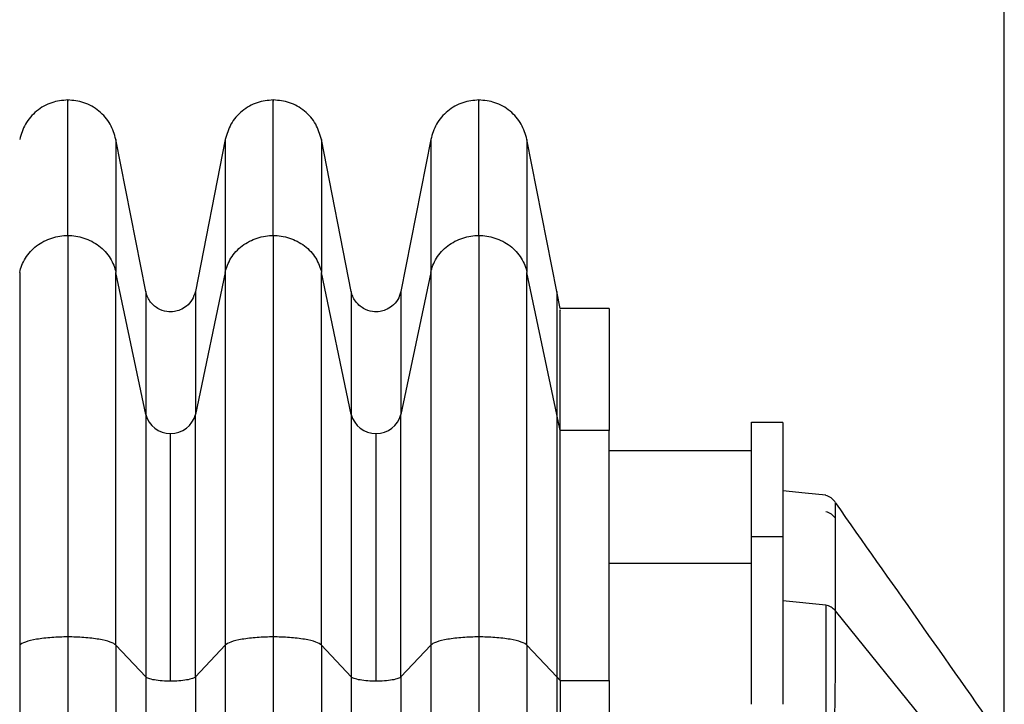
# Model space of a CAD drawing. Header units: millimetres. Extents: x 16 to 683, y 16 to 524.
# Tile 13 of 40: x 228 to 290, y 296 to 339. Entities that reach past the tile are written whole.
import ezdxf

# ---------------------------------------------------------------- set-up
doc = ezdxf.new("R2010")
doc.units = ezdxf.units.MM
doc.header["$LTSCALE"] = 2.5
doc.layers.add('DIMENSIONS', color=140, linetype='Continuous', lineweight=25)
doc.styles.add('SLDTEXTSTYLE0', font='TXT', dxfattribs={"width": 0.7})
doc.dimstyles.new('SLDDIMSTYLE1', dxfattribs={"dimtxt": 5.39502, "dimasz": 8.255, "dimexe": 0, "dimexo": 0.0625, "dimgap": 1.348755, "dimtad": 0, "dimtih": 1, "dimtoh": 1, "dimrnd": 1e-09, "dimzin": 12, "dimdsep": 46, "dimtxsty": 'SLDTEXTSTYLE0', "dimsah": 1, "dimcen": 0.09, "dimadec": 0, "dimazin": 3, "dimtfac": 1, "dimtofl": 0, "dimtmove": 0, "dimatfit": 3, "dimfxl": 0, "dimfrac": 2, "dimtolj": 1, "dimtzin": 12, "dimarcsym": 0})

# ---------------------------------------------------------------- blocks, each defined once
blk = doc.blocks.new('_D_2')
at = {"layer": 'DIMENSIONS'}
for p, q in [((120.055, 281.979), (120.055, 366.998)), ((290.176, 278.401), (290.176, 366.998)), ((120.055, 359.06), (186.693, 359.06)), ((194.003, 359.06), (192.192, 359.06)), ((192.192, 359.06), (192.192, 350.486)), ((210.035, 359.06), (211.847, 359.06)), ((211.847, 359.06), (211.847, 350.486)), ((290.176, 359.06), (217.345, 359.06)), ((192.192, 350.486), (194.003, 350.486)), ((211.847, 350.486), (210.035, 350.486))]:
    blk.add_line(p, q, dxfattribs=at)
for points in [[(120.055, 359.06), (128.31, 357.79), (128.31, 360.33)], [(290.176, 359.06), (281.921, 360.33), (281.921, 357.79)]]:
    blk.add_solid(points, dxfattribs=at)
at = {"layer": 'DIMENSIONS', "char_height": 5.2917, "attachment_point": 1, "style": 'SLDTEXTSTYLE0'}
for s, insert in [('170.1', (191.759, 367.089)), ('6.70', (194.003, 357.307))]:
    blk.add_mtext(s, dxfattribs=dict(at, insert=insert))

msp = doc.modelspace()

# ---------------------------------------------------------------- linework, layer by layer
for p, q in [((235.873, 321.951), (233.985, 331.558)), ((240.902, 331.558), (239.013, 321.951)), ((248.873, 321.951), (246.985, 331.558)), ((253.902, 331.558), (252.013, 321.951)), ((261.873, 321.951), (259.985, 331.558)), ((230.943, 325.489), (230.943, 300.091)), ((243.943, 325.489), (243.943, 300.091)), ((256.943, 325.489), (256.943, 300.091)), ((227.902, 323.15), (227.902, 299.568)), ((233.985, 299.568), (233.985, 323.15)), ((235.873, 314.172), (233.985, 323.15)), ((240.902, 323.15), (239.013, 314.172)), ((240.902, 323.15), (240.902, 299.568)), ((246.985, 299.568), (246.985, 323.15)), ((248.873, 314.172), (246.985, 323.15)), ((253.902, 323.15), (252.013, 314.172)), ((253.902, 323.15), (253.902, 299.568)), ((259.985, 299.568), (259.985, 323.15)), ((261.873, 314.172), (259.985, 323.15)), ((262.088, 320.86), (261.873, 321.951)), ((265.176, 320.86), (262.088, 320.86)), ((239.013, 297.561), (239.013, 314.172)), ((252.013, 297.561), (252.013, 314.172)), ((262.088, 313.152), (261.873, 314.172)), ((276.176, 313.66), (274.176, 313.66)), ((237.443, 297.291), (237.443, 312.966)), ((250.443, 297.291), (250.443, 312.966)), ((262.088, 297.333), (262.088, 313.152)), ((265.176, 313.152), (262.088, 313.152)), ((274.176, 311.86), (265.176, 311.86)), ((276.176, 306.424), (274.176, 306.424)), ((274.176, 304.741), (265.176, 304.741)), ((276.176, 302.406), (278.883, 302.125)), ((279.476, 301.753), (289.971, 288.746)), ((233.985, 299.568), (235.873, 297.561)), ((239.013, 297.561), (240.902, 299.568)), ((246.985, 299.568), (248.873, 297.561)), ((252.013, 297.561), (253.902, 299.568)), ((259.985, 299.568), (261.873, 297.561)), ((261.873, 297.561), (262.088, 297.333)), ((262.088, 297.333), (265.176, 297.333))]:
    msp.add_line(p, q)
at = {"flags": 128}
msp.add_lwpolyline([(278.883, 309.06), (277.572, 309.195), (276.176, 309.338)], dxfattribs=at)
for centre, start, end in [((237.406, 314.541), 193.52485, 271.37331), ((237.481, 314.541), 268.62669, 346.47515), ((250.406, 314.541), 193.52485, 271.37331), ((250.481, 314.541), 268.62669, 346.47515)]:
    msp.add_arc(centre, 1.576, start, end)
for points, knots in [([(230.943, 334.06), (230.598, 334.026), (229.887, 333.957), (228.937, 333.399), (228.206, 332.575), (228.001, 331.89), (227.902, 331.558)], [0, 0, 0, 0, 0.242448, 0.5, 0.757552, 1, 1, 1, 1]), ([(233.985, 331.558), (233.886, 331.89), (233.68, 332.575), (232.95, 333.399), (232, 333.957), (231.288, 334.026), (230.943, 334.06)], [0, 0, 0, 0, 0.242448, 0.5, 0.757552, 1, 1, 1, 1]), ([(230.943, 325.489), (230.943, 326.468), (230.943, 328.427), (230.943, 330.699), (230.943, 332.454), (230.943, 333.565), (230.943, 334.08), (230.943, 334.008), (230.943, 333.989)], [0, 0, 0, 0, 0.186533, 0.373208, 0.559911, 0.746626, 0.933318, 1, 1, 1, 1]), ([(243.943, 334.06), (243.598, 334.026), (242.887, 333.957), (241.937, 333.399), (241.206, 332.575), (241.001, 331.89), (240.902, 331.558)], [0, 0, 0, 0, 0.242448, 0.5, 0.757552, 1, 1, 1, 1]), ([(246.985, 331.558), (246.886, 331.89), (246.68, 332.575), (245.95, 333.399), (245, 333.957), (244.288, 334.026), (243.943, 334.06)], [0, 0, 0, 0, 0.242448, 0.5, 0.757552, 1, 1, 1, 1]), ([(243.943, 325.489), (243.943, 326.468), (243.943, 328.427), (243.943, 330.699), (243.943, 332.454), (243.943, 333.565), (243.943, 334.08), (243.943, 334.008), (243.943, 333.989)], [0, 0, 0, 0, 0.186533, 0.373208, 0.559911, 0.746626, 0.933318, 1, 1, 1, 1]), ([(256.943, 334.06), (256.598, 334.026), (255.887, 333.957), (254.937, 333.399), (254.206, 332.575), (254.001, 331.89), (253.902, 331.558)], [0, 0, 0, 0, 0.242448, 0.5, 0.757552, 1, 1, 1, 1]), ([(259.985, 331.558), (259.886, 331.89), (259.68, 332.575), (258.95, 333.399), (258, 333.957), (257.288, 334.026), (256.943, 334.06)], [0, 0, 0, 0, 0.242448, 0.5, 0.757552, 1, 1, 1, 1]), ([(256.943, 325.489), (256.943, 326.468), (256.943, 328.427), (256.943, 330.699), (256.943, 332.454), (256.943, 333.565), (256.943, 334.08), (256.943, 334.008), (256.943, 333.989)], [0, 0, 0, 0, 0.1865326, 0.3732085, 0.5599109, 0.746626, 0.9333177, 1, 1, 1, 1]), ([(233.985, 331.558), (233.985, 331.558), (233.985, 331.375), (233.985, 330.651), (233.985, 330.11), (233.985, 328.681), (233.985, 327.796), (233.985, 326.23), (233.985, 325.664), (233.985, 324.458), (233.985, 323.822), (233.985, 323.15)], [0, 0, 0, 0, 0.25, 0.25, 0.5, 0.5, 0.75, 0.75, 0.875, 0.875, 1, 1, 1, 1]), ([(240.902, 331.558), (240.902, 331.558), (240.902, 331.379), (240.902, 330.666), (240.902, 330.132), (240.902, 328.717), (240.902, 327.834), (240.902, 326.269), (240.902, 325.7), (240.902, 324.482), (240.902, 323.834), (240.902, 323.15)], [0.5, 0.5, 0.5, 0.5, 0.52003973, 0.52003973, 0.54015035, 0.54015035, 0.56040916, 0.56040916, 0.57060023, 0.57060023, 0.58089607, 0.58089607, 0.58089607, 0.58089607]), ([(246.985, 331.558), (246.985, 331.558), (246.985, 331.375), (246.985, 330.651), (246.985, 330.11), (246.985, 328.681), (246.985, 327.796), (246.985, 326.23), (246.985, 325.664), (246.985, 324.458), (246.985, 323.822), (246.985, 323.15)], [0, 0, 0, 0, 0.25, 0.25, 0.5, 0.5, 0.75, 0.75, 0.875, 0.875, 1, 1, 1, 1]), ([(253.902, 331.558), (253.902, 331.558), (253.902, 331.379), (253.902, 330.666), (253.902, 330.132), (253.902, 328.717), (253.902, 327.834), (253.902, 326.269), (253.902, 325.7), (253.902, 324.482), (253.902, 323.834), (253.902, 323.15)], [0.5, 0.5, 0.5, 0.5, 0.52003973, 0.52003973, 0.54015035, 0.54015035, 0.56040916, 0.56040916, 0.57060023, 0.57060023, 0.58089607, 0.58089607, 0.58089607, 0.58089607]), ([(259.985, 331.558), (259.985, 331.558), (259.985, 331.375), (259.985, 330.651), (259.985, 330.11), (259.985, 328.681), (259.985, 327.796), (259.985, 326.23), (259.985, 325.664), (259.985, 324.458), (259.985, 323.822), (259.985, 323.15)], [0, 0, 0, 0, 0.25, 0.25, 0.5, 0.5, 0.75, 0.75, 0.875, 0.875, 1, 1, 1, 1]), ([(227.902, 323.15), (227.965, 323.451), (228.084, 323.761), (228.446, 324.34), (228.688, 324.609), (229.26, 325.049), (229.589, 325.219), (230.267, 325.439), (230.615, 325.489), (230.943, 325.489)], [0, 0, 0, 0, 0.25, 0.25, 0.5, 0.5, 0.75, 0.75, 1, 1, 1, 1]), ([(230.943, 325.489), (231.272, 325.489), (231.62, 325.439), (232.298, 325.219), (232.627, 325.049), (233.199, 324.609), (233.441, 324.34), (233.802, 323.761), (233.922, 323.451), (233.985, 323.15)], [0, 0, 0, 0, 0.25, 0.25, 0.5, 0.5, 0.75, 0.75, 1, 1, 1, 1]), ([(240.902, 323.15), (240.965, 323.451), (241.084, 323.761), (241.446, 324.34), (241.688, 324.609), (242.26, 325.049), (242.589, 325.219), (243.267, 325.439), (243.615, 325.489), (243.943, 325.489)], [0, 0, 0, 0, 0.25, 0.25, 0.5, 0.5, 0.75, 0.75, 1, 1, 1, 1]), ([(243.943, 325.489), (244.272, 325.489), (244.62, 325.439), (245.298, 325.219), (245.627, 325.049), (246.199, 324.609), (246.441, 324.34), (246.802, 323.761), (246.922, 323.451), (246.985, 323.15)], [0, 0, 0, 0, 0.25, 0.25, 0.5, 0.5, 0.75, 0.75, 1, 1, 1, 1]), ([(253.902, 323.15), (253.965, 323.451), (254.084, 323.761), (254.446, 324.34), (254.688, 324.609), (255.26, 325.049), (255.589, 325.219), (256.267, 325.439), (256.615, 325.489), (256.943, 325.489)], [0, 0, 0, 0, 0.25, 0.25, 0.5, 0.5, 0.75, 0.75, 1, 1, 1, 1]), ([(256.943, 325.489), (257.272, 325.489), (257.62, 325.439), (258.298, 325.219), (258.627, 325.049), (259.199, 324.609), (259.441, 324.34), (259.802, 323.761), (259.922, 323.451), (259.985, 323.15)], [0, 0, 0, 0, 0.25, 0.25, 0.5, 0.5, 0.75, 0.75, 1, 1, 1, 1]), ([(239.013, 321.951), (238.958, 321.771), (238.849, 321.412), (238.483, 321.01), (238.082, 320.773), (237.658, 320.656), (237.167, 320.652), (236.704, 320.813), (236.351, 321.073), (236.124, 321.334), (235.956, 321.631), (235.9, 321.847), (235.873, 321.951)], [0, 0, 0, 0, 0.127782, 0.253342, 0.360427, 0.443219, 0.551078, 0.691267, 0.769273, 0.848609, 0.92634, 1, 1, 1, 1]), ([(235.873, 321.951), (235.873, 321.951), (235.873, 321.787), (235.873, 321.132), (235.873, 320.64), (235.873, 319.335), (235.873, 318.52), (235.873, 317.07), (235.873, 316.543), (235.873, 315.412), (235.873, 314.809), (235.873, 314.172)], [0.5, 0.5, 0.5, 0.5, 0.52003973, 0.52003973, 0.54015035, 0.54015035, 0.56040916, 0.56040916, 0.57060023, 0.57060023, 0.58089607, 0.58089607, 0.58089607, 0.58089607]), ([(239.013, 321.951), (239.013, 321.951), (239.013, 321.278), (239.013, 319.303), (239.013, 318.485), (239.013, 317.034), (239.013, 316.509), (239.013, 315.39), (239.013, 314.797), (239.013, 314.172)], [0, 0, 0, 0, 0.5, 0.5, 0.75, 0.75, 0.875, 0.875, 1, 1, 1, 1]), ([(252.013, 321.951), (251.958, 321.771), (251.849, 321.412), (251.483, 321.01), (251.082, 320.773), (250.658, 320.656), (250.167, 320.652), (249.704, 320.813), (249.351, 321.073), (249.124, 321.334), (248.956, 321.631), (248.9, 321.847), (248.873, 321.951)], [0, 0, 0, 0, 0.1277819, 0.2533424, 0.3604271, 0.443219, 0.5510778, 0.691267, 0.7692734, 0.8486088, 0.9263405, 1, 1, 1, 1]), ([(248.873, 321.951), (248.873, 321.951), (248.873, 321.787), (248.873, 321.132), (248.873, 320.64), (248.873, 319.335), (248.873, 318.52), (248.873, 317.07), (248.873, 316.543), (248.873, 315.412), (248.873, 314.809), (248.873, 314.172)], [0.5, 0.5, 0.5, 0.5, 0.52003973, 0.52003973, 0.54015035, 0.54015035, 0.56040916, 0.56040916, 0.57060023, 0.57060023, 0.58089607, 0.58089607, 0.58089607, 0.58089607]), ([(252.013, 321.951), (252.013, 321.951), (252.013, 321.278), (252.013, 319.303), (252.013, 318.485), (252.013, 317.034), (252.013, 316.509), (252.013, 315.39), (252.013, 314.797), (252.013, 314.172)], [0, 0, 0, 0, 0.5, 0.5, 0.75, 0.75, 0.875, 0.875, 1, 1, 1, 1]), ([(261.873, 321.951), (261.873, 321.951), (261.873, 321.787), (261.873, 321.132), (261.873, 320.64), (261.873, 319.335), (261.873, 318.52), (261.873, 317.07), (261.873, 316.543), (261.873, 315.412), (261.873, 314.809), (261.873, 314.172)], [0.5, 0.5, 0.5, 0.5, 0.52003973, 0.52003973, 0.54015035, 0.54015035, 0.56040916, 0.56040916, 0.57060023, 0.57060023, 0.58089607, 0.58089607, 0.58089607, 0.58089607]), ([(262.088, 313.152), (262.088, 314.204), (262.088, 316.302), (262.088, 318.583), (262.088, 320.111), (262.088, 320.849), (262.088, 320.782), (262.088, 320.761)], [0, 0, 0, 0, 0.225857, 0.450319, 0.67384, 0.896647, 1, 1, 1, 1]), ([(265.176, 320.86), (265.176, 320.86), (265.176, 320.697), (265.176, 320.049), (265.176, 319.562), (265.176, 318.269), (265.176, 317.462), (265.176, 316.025), (265.176, 315.503), (265.176, 314.381), (265.176, 313.783), (265.176, 313.152)], [0.5, 0.5, 0.5, 0.5, 0.52003973, 0.52003973, 0.54015035, 0.54015035, 0.56040916, 0.56040916, 0.57060023, 0.57060023, 0.58089607, 0.58089607, 0.58089607, 0.58089607]), ([(235.873, 314.172), (235.873, 313.524), (235.873, 312.648), (235.873, 310.462), (235.873, 309.152), (235.873, 306.205), (235.873, 304.568), (235.873, 301.137), (235.873, 299.344), (235.873, 297.561)], [0, 0, 0, 0, 0.25, 0.25, 0.5, 0.5, 0.75, 0.75, 1, 1, 1, 1]), ([(248.873, 314.172), (248.873, 313.524), (248.873, 312.648), (248.873, 310.462), (248.873, 309.152), (248.873, 306.205), (248.873, 304.568), (248.873, 301.137), (248.873, 299.344), (248.873, 297.561)], [0, 0, 0, 0, 0.25, 0.25, 0.5, 0.5, 0.75, 0.75, 1, 1, 1, 1]), ([(261.873, 314.172), (261.873, 313.524), (261.873, 312.648), (261.873, 310.462), (261.873, 309.152), (261.873, 306.205), (261.873, 304.568), (261.873, 301.137), (261.873, 299.344), (261.873, 297.561)], [0, 0, 0, 0, 0.25, 0.25, 0.5, 0.5, 0.75, 0.75, 1, 1, 1, 1]), ([(274.176, 306.424), (274.176, 307.331), (274.176, 309.126), (274.176, 311.14), (274.176, 312.596), (274.176, 313.502), (274.176, 313.614), (274.176, 313.67)], [0, 0, 0, 0, 0.206577, 0.408821, 0.607753, 0.804446, 1, 1, 1, 1]), ([(276.176, 313.66), (276.176, 313.66), (276.176, 313.508), (276.176, 312.902), (276.176, 312.448), (276.176, 311.238), (276.176, 310.481), (276.176, 309.13), (276.176, 308.639), (276.176, 307.583), (276.176, 307.019), (276.176, 306.424)], [0.5, 0.5, 0.5, 0.5, 0.52003973, 0.52003973, 0.54015035, 0.54015035, 0.56040916, 0.56040916, 0.57060023, 0.57060023, 0.58089607, 0.58089607, 0.58089607, 0.58089607]), ([(265.176, 297.333), (265.176, 299.104), (265.176, 300.827), (265.176, 304.072), (265.176, 305.594), (265.176, 308.343), (265.176, 309.569), (265.176, 311.652), (265.176, 312.508), (265.176, 313.152)], [0, 0, 0, 0, 0.25, 0.25, 0.5, 0.5, 0.75, 0.75, 1, 1, 1, 1]), ([(279.474, 308.635), (279.394, 308.727), (279.273, 308.866), (279.055, 308.984), (278.935, 309.018), (278.876, 309.035)], [0, 0, 0, 0, 0.4936953, 0.7476868, 1, 1, 1, 1]), ([(279.474, 308.597), (279.474, 308.587), (279.474, 308.566), (279.474, 308.524), (279.474, 308.476), (279.474, 308.421), (279.474, 308.361), (279.474, 308.297), (279.474, 308.23), (279.474, 308.162), (279.474, 308.092), (279.474, 308.021), (279.474, 307.951), (279.474, 307.883), (279.474, 307.816), (279.474, 307.752), (279.474, 307.69), (279.474, 307.65), (279.474, 307.63)], [0, 0, 0, 0, 0.088691, 0.173859, 0.255514, 0.333665, 0.408318, 0.47948, 0.547156, 0.611352, 0.672071, 0.729317, 0.783093, 0.833401, 0.880245, 0.923625, 0.963543, 1, 1, 1, 1]), ([(290.069, 293.556), (288.292, 296.084), (284.772, 301.095), (281.251, 306.106), (279.507, 308.588)], [0, 0, 0, 0, 0.504593, 1, 1, 1, 1]), ([(278.88, 308.025), (278.999, 307.997), (279.116, 307.947), (279.32, 307.808), (279.407, 307.721), (279.474, 307.625)], [0, 0, 0, 0, 0.5, 0.5, 1, 1, 1, 1]), ([(279.474, 307.626), (279.474, 307.576), (279.474, 307.479), (279.474, 307.324), (279.474, 307.167), (279.474, 307.008), (279.474, 306.848), (279.474, 306.689), (279.474, 306.531), (279.474, 306.375), (279.474, 306.222), (279.474, 306.073), (279.474, 305.928), (279.474, 305.788), (279.473, 305.655), (279.473, 305.528), (279.473, 305.407), (279.473, 305.295), (279.473, 305.19), (279.473, 305.094), (279.473, 305.007), (279.473, 304.93), (279.473, 304.863), (279.473, 304.805), (279.473, 304.758), (279.473, 304.72), (279.473, 304.693), (279.474, 304.678), (279.474, 304.672)], [0, 0, 0, 0, 0.07225, 0.141787, 0.208617, 0.272742, 0.334164, 0.392886, 0.448908, 0.502232, 0.552857, 0.600784, 0.646012, 0.68854, 0.728369, 0.765497, 0.799923, 0.831646, 0.860666, 0.886982, 0.910594, 0.931499, 0.94969, 0.965169, 0.977938, 0.988, 0.995354, 1, 1, 1, 1]), ([(274.176, 295.829), (274.176, 295.944), (274.176, 296.175), (274.176, 296.518), (274.176, 296.858), (274.176, 297.197), (274.176, 297.707), (274.176, 298.383), (274.176, 299.212), (274.176, 300.022), (274.176, 301.072), (274.176, 302.307), (274.176, 303.415), (274.176, 304.212), (274.176, 304.759), (274.176, 305.257), (274.176, 305.652), (274.176, 305.963), (274.176, 306.207), (274.176, 306.352), (274.176, 306.424)], [0, 0, 0, 0, 0.024333, 0.048647, 0.072957, 0.097277, 0.121622, 0.183843, 0.246102, 0.309319, 0.372574, 0.500003, 0.627431, 0.690648, 0.753903, 0.816125, 0.878383, 0.918925, 0.959442, 1, 1, 1, 1]), ([(276.176, 306.424), (276.176, 306.01), (276.176, 305.451), (276.176, 304.057), (276.176, 303.222), (276.176, 301.342), (276.176, 300.298), (276.176, 298.11), (276.176, 296.966), (276.176, 295.829)], [0, 0, 0, 0, 0.25, 0.25, 0.5, 0.5, 0.75, 0.75, 1, 1, 1, 1]), ([(279.474, 304.672), (279.474, 304.579), (279.474, 304.39), (279.475, 304.088), (279.475, 303.765), (279.475, 303.417), (279.476, 303.044), (279.476, 302.643), (279.476, 302.215), (279.476, 301.911), (279.476, 301.757)], [0, 0, 0, 0, 0.109195, 0.222853, 0.340998, 0.463658, 0.590871, 0.722657, 0.859029, 1, 1, 1, 1]), ([(279.476, 301.757), (279.406, 301.842), (279.317, 301.92), (279.113, 302.041), (278.998, 302.084), (278.881, 302.106)], [0, 0, 0, 0, 0.5, 0.5, 1, 1, 1, 1]), ([(278.881, 302.104), (278.881, 302.064), (278.881, 301.984), (278.881, 301.854), (278.881, 301.716), (278.881, 301.57), (278.881, 301.417), (278.882, 301.257), (278.882, 301.09), (278.882, 300.916), (278.882, 300.736), (278.882, 300.551), (278.882, 300.36), (278.882, 300.165), (278.882, 299.966), (278.882, 299.763), (278.882, 299.557), (278.882, 299.192), (278.882, 298.662), (278.882, 297.961), (278.882, 297.285), (278.883, 296.649), (278.883, 296.061), (278.883, 295.526), (278.883, 295.184), (278.883, 295.024)], [0, 0, 0, 0, 0.033641, 0.066827, 0.099603, 0.132012, 0.164092, 0.195885, 0.227434, 0.258778, 0.289923, 0.320807, 0.35137, 0.381583, 0.411427, 0.440909, 0.470039, 0.498849, 0.591541, 0.677587, 0.756625, 0.8281, 0.892295, 0.949552, 1, 1, 1, 1]), ([(279.476, 301.753), (279.476, 301.716), (279.476, 301.634), (279.476, 301.488), (279.476, 301.303), (279.477, 301.072), (279.477, 300.789), (279.477, 300.344), (279.477, 299.776), (279.476, 298.975), (279.474, 298.119), (279.469, 297.242), (279.462, 296.526), (279.453, 295.946), (279.443, 295.396), (279.434, 295.036), (279.43, 294.864)], [0, 0, 0, 0, 0.031748, 0.069618, 0.113677, 0.163986, 0.220603, 0.283581, 0.408012, 0.496939, 0.633254, 0.747429, 0.817706, 0.883223, 0.943983, 1, 1, 1, 1]), ([(230.943, 300.091), (230.615, 300.091), (230.267, 300.08), (229.589, 300.03), (229.26, 299.992), (228.688, 299.894), (228.446, 299.834), (228.084, 299.704), (227.965, 299.635), (227.902, 299.568)], [0, 0, 0, 0, 0.25, 0.25, 0.5, 0.5, 0.75, 0.75, 1, 1, 1, 1]), ([(227.902, 299.568), (227.902, 296.522), (227.902, 293.466), (227.902, 287.346), (227.902, 284.285), (227.902, 275.116), (227.902, 268.99), (227.902, 256.731), (227.902, 250.599), (227.902, 238.331), (227.902, 232.196), (227.902, 219.924), (227.902, 213.788), (227.902, 201.521), (227.902, 195.389), (227.902, 183.13), (227.902, 177.003), (227.902, 167.835), (227.902, 164.774), (227.902, 158.654), (227.902, 155.597), (227.902, 152.552)], [0.5964849, 0.5964849, 0.5964849, 0.5964849, 0.6157842, 0.6157842, 0.6350205, 0.6350205, 0.6734211, 0.6734211, 0.7117322, 0.7117322, 0.75, 0.75, 0.7882678, 0.7882678, 0.8265789, 0.8265789, 0.8649795, 0.8649795, 0.8842158, 0.8842158, 0.9035151, 0.9035151, 0.9035151, 0.9035151]), ([(230.943, 300.091), (230.943, 297.024), (230.943, 293.947), (230.943, 287.785), (230.943, 284.702), (230.943, 275.469), (230.943, 269.3), (230.943, 256.953), (230.943, 250.777), (230.943, 238.42), (230.943, 232.24), (230.943, 219.879), (230.943, 213.699), (230.943, 201.343), (230.943, 195.167), (230.943, 182.82), (230.943, 176.65), (230.943, 167.418), (230.943, 164.335), (230.943, 158.173), (230.943, 155.096), (230.943, 152.029)], [0.5964849, 0.5964849, 0.5964849, 0.5964849, 0.6157842, 0.6157842, 0.6350205, 0.6350205, 0.6734211, 0.6734211, 0.7117322, 0.7117322, 0.75, 0.75, 0.7882678, 0.7882678, 0.8265789, 0.8265789, 0.8649795, 0.8649795, 0.8842158, 0.8842158, 0.9035151, 0.9035151, 0.9035151, 0.9035151]), ([(233.985, 299.568), (233.922, 299.635), (233.802, 299.704), (233.441, 299.834), (233.199, 299.894), (232.627, 299.992), (232.298, 300.03), (231.62, 300.08), (231.272, 300.091), (230.943, 300.091)], [0, 0, 0, 0, 0.25, 0.25, 0.5, 0.5, 0.75, 0.75, 1, 1, 1, 1]), ([(233.985, 299.568), (233.985, 296.522), (233.985, 293.466), (233.985, 287.346), (233.985, 284.285), (233.985, 275.116), (233.985, 268.99), (233.985, 256.731), (233.985, 250.599), (233.985, 238.331), (233.985, 232.196), (233.985, 219.924), (233.985, 213.788), (233.985, 201.521), (233.985, 195.389), (233.985, 183.13), (233.985, 177.003), (233.985, 167.835), (233.985, 164.774), (233.985, 158.654), (233.985, 155.597), (233.985, 152.552)], [0.5964849, 0.5964849, 0.5964849, 0.5964849, 0.6157842, 0.6157842, 0.6350205, 0.6350205, 0.6734211, 0.6734211, 0.7117322, 0.7117322, 0.75, 0.75, 0.7882678, 0.7882678, 0.8265789, 0.8265789, 0.8649795, 0.8649795, 0.8842158, 0.8842158, 0.9035151, 0.9035151, 0.9035151, 0.9035151]), ([(243.943, 300.091), (243.615, 300.091), (243.267, 300.08), (242.589, 300.03), (242.26, 299.992), (241.688, 299.894), (241.446, 299.834), (241.084, 299.704), (240.965, 299.635), (240.902, 299.568)], [0, 0, 0, 0, 0.25, 0.25, 0.5, 0.5, 0.75, 0.75, 1, 1, 1, 1]), ([(240.902, 299.568), (240.902, 296.522), (240.902, 293.466), (240.902, 287.346), (240.902, 284.285), (240.902, 275.116), (240.902, 268.99), (240.902, 256.731), (240.902, 250.599), (240.902, 238.331), (240.902, 232.196), (240.902, 219.924), (240.902, 213.788), (240.902, 201.521), (240.902, 195.389), (240.902, 183.13), (240.902, 177.003), (240.902, 167.835), (240.902, 164.774), (240.902, 158.654), (240.902, 155.597), (240.902, 152.552)], [0.5964849, 0.5964849, 0.5964849, 0.5964849, 0.6157842, 0.6157842, 0.6350205, 0.6350205, 0.6734211, 0.6734211, 0.7117322, 0.7117322, 0.75, 0.75, 0.7882678, 0.7882678, 0.8265789, 0.8265789, 0.8649795, 0.8649795, 0.8842158, 0.8842158, 0.9035151, 0.9035151, 0.9035151, 0.9035151]), ([(243.943, 300.091), (243.943, 297.024), (243.943, 293.947), (243.943, 287.785), (243.943, 284.702), (243.943, 275.469), (243.943, 269.3), (243.943, 256.953), (243.943, 250.777), (243.943, 238.42), (243.943, 232.24), (243.943, 219.879), (243.943, 213.699), (243.943, 201.343), (243.943, 195.167), (243.943, 182.82), (243.943, 176.65), (243.943, 167.418), (243.943, 164.335), (243.943, 158.173), (243.943, 155.096), (243.943, 152.029)], [0.5964849, 0.5964849, 0.5964849, 0.5964849, 0.6157842, 0.6157842, 0.6350205, 0.6350205, 0.6734211, 0.6734211, 0.7117322, 0.7117322, 0.75, 0.75, 0.7882678, 0.7882678, 0.8265789, 0.8265789, 0.8649795, 0.8649795, 0.8842158, 0.8842158, 0.9035151, 0.9035151, 0.9035151, 0.9035151]), ([(246.985, 299.568), (246.922, 299.635), (246.802, 299.704), (246.441, 299.834), (246.199, 299.894), (245.627, 299.992), (245.298, 300.03), (244.62, 300.08), (244.272, 300.091), (243.943, 300.091)], [0, 0, 0, 0, 0.25, 0.25, 0.5, 0.5, 0.75, 0.75, 1, 1, 1, 1]), ([(246.985, 299.568), (246.985, 296.522), (246.985, 293.466), (246.985, 287.346), (246.985, 284.285), (246.985, 275.116), (246.985, 268.99), (246.985, 256.731), (246.985, 250.599), (246.985, 238.331), (246.985, 232.196), (246.985, 219.924), (246.985, 213.788), (246.985, 201.521), (246.985, 195.389), (246.985, 183.13), (246.985, 177.003), (246.985, 167.835), (246.985, 164.774), (246.985, 158.654), (246.985, 155.597), (246.985, 152.552)], [0.5964849, 0.5964849, 0.5964849, 0.5964849, 0.6157842, 0.6157842, 0.6350205, 0.6350205, 0.6734211, 0.6734211, 0.7117322, 0.7117322, 0.75, 0.75, 0.7882678, 0.7882678, 0.8265789, 0.8265789, 0.8649795, 0.8649795, 0.8842158, 0.8842158, 0.9035151, 0.9035151, 0.9035151, 0.9035151]), ([(256.943, 300.091), (256.615, 300.091), (256.267, 300.08), (255.589, 300.03), (255.26, 299.992), (254.688, 299.894), (254.446, 299.834), (254.084, 299.704), (253.965, 299.635), (253.902, 299.568)], [0, 0, 0, 0, 0.25, 0.25, 0.5, 0.5, 0.75, 0.75, 1, 1, 1, 1]), ([(253.902, 299.568), (253.902, 296.522), (253.902, 293.466), (253.902, 287.346), (253.902, 284.285), (253.902, 275.116), (253.902, 268.99), (253.902, 256.731), (253.902, 250.599), (253.902, 238.331), (253.902, 232.196), (253.902, 219.924), (253.902, 213.788), (253.902, 201.521), (253.902, 195.389), (253.902, 183.13), (253.902, 177.003), (253.902, 167.835), (253.902, 164.774), (253.902, 158.654), (253.902, 155.597), (253.902, 152.552)], [0.5964849, 0.5964849, 0.5964849, 0.5964849, 0.6157842, 0.6157842, 0.6350205, 0.6350205, 0.6734211, 0.6734211, 0.7117322, 0.7117322, 0.75, 0.75, 0.7882678, 0.7882678, 0.8265789, 0.8265789, 0.8649795, 0.8649795, 0.8842158, 0.8842158, 0.9035151, 0.9035151, 0.9035151, 0.9035151]), ([(256.943, 300.091), (256.943, 297.024), (256.943, 293.947), (256.943, 287.785), (256.943, 284.702), (256.943, 275.469), (256.943, 269.3), (256.943, 256.953), (256.943, 250.777), (256.943, 238.42), (256.943, 232.24), (256.943, 219.879), (256.943, 213.699), (256.943, 201.343), (256.943, 195.167), (256.943, 182.82), (256.943, 176.65), (256.943, 167.418), (256.943, 164.335), (256.943, 158.173), (256.943, 155.096), (256.943, 152.029)], [0.5964849, 0.5964849, 0.5964849, 0.5964849, 0.6157842, 0.6157842, 0.6350205, 0.6350205, 0.6734211, 0.6734211, 0.7117322, 0.7117322, 0.75, 0.75, 0.7882678, 0.7882678, 0.8265789, 0.8265789, 0.8649795, 0.8649795, 0.8842158, 0.8842158, 0.9035151, 0.9035151, 0.9035151, 0.9035151]), ([(259.985, 299.568), (259.922, 299.635), (259.802, 299.704), (259.441, 299.834), (259.199, 299.894), (258.627, 299.992), (258.298, 300.03), (257.62, 300.08), (257.272, 300.091), (256.943, 300.091)], [0, 0, 0, 0, 0.25, 0.25, 0.5, 0.5, 0.75, 0.75, 1, 1, 1, 1]), ([(259.985, 299.568), (259.985, 296.522), (259.985, 293.466), (259.985, 287.346), (259.985, 284.285), (259.985, 275.116), (259.985, 268.99), (259.985, 256.731), (259.985, 250.599), (259.985, 238.331), (259.985, 232.196), (259.985, 219.924), (259.985, 213.788), (259.985, 201.521), (259.985, 195.389), (259.985, 183.13), (259.985, 177.003), (259.985, 167.835), (259.985, 164.774), (259.985, 158.654), (259.985, 155.597), (259.985, 152.552)], [0.5964849, 0.5964849, 0.5964849, 0.5964849, 0.6157842, 0.6157842, 0.6350205, 0.6350205, 0.6734211, 0.6734211, 0.7117322, 0.7117322, 0.75, 0.75, 0.7882678, 0.7882678, 0.8265789, 0.8265789, 0.8649795, 0.8649795, 0.8842158, 0.8842158, 0.9035151, 0.9035151, 0.9035151, 0.9035151]), ([(235.873, 297.561), (235.873, 294.596), (235.873, 291.619), (235.873, 285.662), (235.873, 282.683), (235.873, 273.761), (235.873, 267.802), (235.873, 255.879), (235.873, 249.916), (235.873, 237.989), (235.873, 232.025), (235.873, 220.095), (235.873, 214.131), (235.873, 202.204), (235.873, 196.241), (235.873, 184.318), (235.873, 178.359), (235.873, 169.437), (235.873, 166.457), (235.873, 160.5), (235.873, 157.524), (235.873, 154.559)], [0.5964849, 0.5964849, 0.5964849, 0.5964849, 0.6157842, 0.6157842, 0.6350205, 0.6350205, 0.6734211, 0.6734211, 0.7117322, 0.7117322, 0.75, 0.75, 0.7882678, 0.7882678, 0.8265789, 0.8265789, 0.8649795, 0.8649795, 0.8842158, 0.8842158, 0.9035151, 0.9035151, 0.9035151, 0.9035151]), ([(237.443, 297.291), (237.274, 297.291), (237.094, 297.297), (236.744, 297.323), (236.575, 297.342), (236.279, 297.393), (236.154, 297.424), (235.968, 297.491), (235.906, 297.526), (235.873, 297.561)], [0, 0, 0, 0, 0.25, 0.25, 0.5, 0.5, 0.75, 0.75, 1, 1, 1, 1]), ([(239.013, 297.561), (238.981, 297.526), (238.919, 297.491), (238.732, 297.424), (238.607, 297.393), (238.312, 297.342), (238.142, 297.323), (237.792, 297.297), (237.613, 297.291), (237.443, 297.291)], [0, 0, 0, 0, 0.25, 0.25, 0.5, 0.5, 0.75, 0.75, 1, 1, 1, 1]), ([(239.013, 297.561), (239.013, 294.596), (239.013, 291.619), (239.013, 285.662), (239.013, 282.683), (239.013, 273.761), (239.013, 267.802), (239.013, 255.879), (239.013, 249.916), (239.013, 237.989), (239.013, 232.025), (239.013, 220.095), (239.013, 214.131), (239.013, 202.204), (239.013, 196.241), (239.013, 184.318), (239.013, 178.359), (239.013, 169.437), (239.013, 166.457), (239.013, 160.5), (239.013, 157.524), (239.013, 154.559)], [0.5964849, 0.5964849, 0.5964849, 0.5964849, 0.6157842, 0.6157842, 0.6350205, 0.6350205, 0.6734211, 0.6734211, 0.7117322, 0.7117322, 0.75, 0.75, 0.7882678, 0.7882678, 0.8265789, 0.8265789, 0.8649795, 0.8649795, 0.8842158, 0.8842158, 0.9035151, 0.9035151, 0.9035151, 0.9035151]), ([(248.873, 297.561), (248.873, 294.596), (248.873, 291.619), (248.873, 285.662), (248.873, 282.683), (248.873, 273.761), (248.873, 267.802), (248.873, 255.879), (248.873, 249.916), (248.873, 237.989), (248.873, 232.025), (248.873, 220.095), (248.873, 214.131), (248.873, 202.204), (248.873, 196.241), (248.873, 184.318), (248.873, 178.359), (248.873, 169.437), (248.873, 166.457), (248.873, 160.5), (248.873, 157.524), (248.873, 154.559)], [0.5964849, 0.5964849, 0.5964849, 0.5964849, 0.6157842, 0.6157842, 0.6350205, 0.6350205, 0.6734211, 0.6734211, 0.7117322, 0.7117322, 0.75, 0.75, 0.7882678, 0.7882678, 0.8265789, 0.8265789, 0.8649795, 0.8649795, 0.8842158, 0.8842158, 0.9035151, 0.9035151, 0.9035151, 0.9035151]), ([(250.443, 297.291), (250.274, 297.291), (250.094, 297.297), (249.744, 297.323), (249.575, 297.342), (249.279, 297.393), (249.154, 297.424), (248.968, 297.491), (248.906, 297.526), (248.873, 297.561)], [0, 0, 0, 0, 0.25, 0.25, 0.5, 0.5, 0.75, 0.75, 1, 1, 1, 1]), ([(252.013, 297.561), (251.981, 297.526), (251.919, 297.491), (251.732, 297.424), (251.607, 297.393), (251.312, 297.342), (251.142, 297.323), (250.792, 297.297), (250.613, 297.291), (250.443, 297.291)], [0, 0, 0, 0, 0.25, 0.25, 0.5, 0.5, 0.75, 0.75, 1, 1, 1, 1]), ([(252.013, 297.561), (252.013, 294.596), (252.013, 291.619), (252.013, 285.662), (252.013, 282.683), (252.013, 273.761), (252.013, 267.802), (252.013, 255.879), (252.013, 249.916), (252.013, 237.989), (252.013, 232.025), (252.013, 220.095), (252.013, 214.131), (252.013, 202.204), (252.013, 196.241), (252.013, 184.318), (252.013, 178.359), (252.013, 169.437), (252.013, 166.457), (252.013, 160.5), (252.013, 157.524), (252.013, 154.559)], [0.5964849, 0.5964849, 0.5964849, 0.5964849, 0.6157842, 0.6157842, 0.6350205, 0.6350205, 0.6734211, 0.6734211, 0.7117322, 0.7117322, 0.75, 0.75, 0.7882678, 0.7882678, 0.8265789, 0.8265789, 0.8649795, 0.8649795, 0.8842158, 0.8842158, 0.9035151, 0.9035151, 0.9035151, 0.9035151]), ([(261.873, 297.561), (261.873, 294.596), (261.873, 291.619), (261.873, 285.662), (261.873, 282.683), (261.873, 273.761), (261.873, 267.802), (261.873, 255.879), (261.873, 249.916), (261.873, 237.989), (261.873, 232.025), (261.873, 220.095), (261.873, 214.131), (261.873, 202.204), (261.873, 196.241), (261.873, 184.318), (261.873, 178.359), (261.873, 169.437), (261.873, 166.457), (261.873, 160.5), (261.873, 157.524), (261.873, 154.559)], [0.5964849, 0.5964849, 0.5964849, 0.5964849, 0.6157842, 0.6157842, 0.6350205, 0.6350205, 0.6734211, 0.6734211, 0.7117322, 0.7117322, 0.75, 0.75, 0.7882678, 0.7882678, 0.8265789, 0.8265789, 0.8649795, 0.8649795, 0.8842158, 0.8842158, 0.9035151, 0.9035151, 0.9035151, 0.9035151]), ([(262.088, 297.333), (262.088, 294.377), (262.088, 291.41), (262.088, 285.471), (262.088, 282.501), (262.088, 273.607), (262.088, 267.666), (262.088, 255.782), (262.088, 249.839), (262.088, 237.95), (262.088, 232.005), (262.088, 220.115), (262.088, 214.169), (262.088, 202.281), (262.088, 196.338), (262.088, 184.453), (262.088, 178.513), (262.088, 169.619), (262.088, 166.649), (262.088, 160.71), (262.088, 157.743), (262.088, 154.787)], [0.5964849, 0.5964849, 0.5964849, 0.5964849, 0.6157842, 0.6157842, 0.6350205, 0.6350205, 0.6734211, 0.6734211, 0.7117322, 0.7117322, 0.75, 0.75, 0.7882678, 0.7882678, 0.8265789, 0.8265789, 0.8649795, 0.8649795, 0.8842158, 0.8842158, 0.9035151, 0.9035151, 0.9035151, 0.9035151]), ([(265.176, 297.333), (265.176, 294.377), (265.176, 291.41), (265.176, 285.471), (265.176, 282.501), (265.176, 273.607), (265.176, 267.666), (265.176, 255.782), (265.176, 249.839), (265.176, 237.95), (265.176, 232.005), (265.176, 220.115), (265.176, 214.169), (265.176, 202.281), (265.176, 196.338), (265.176, 184.453), (265.176, 178.513), (265.176, 169.619), (265.176, 166.649), (265.176, 160.71), (265.176, 157.743), (265.176, 154.787)], [0.5964849, 0.5964849, 0.5964849, 0.5964849, 0.6157842, 0.6157842, 0.6350205, 0.6350205, 0.6734211, 0.6734211, 0.7117322, 0.7117322, 0.75, 0.75, 0.7882678, 0.7882678, 0.8265789, 0.8265789, 0.8649795, 0.8649795, 0.8842158, 0.8842158, 0.9035151, 0.9035151, 0.9035151, 0.9035151])]:
    msp.add_open_spline(points, degree=3, knots=knots)
for points in [[(279.474, 307.625), (279.474, 307.627), (279.474, 307.629), (279.474, 307.63)], [(279.476, 301.757), (279.476, 301.756), (279.476, 301.754), (279.476, 301.753)]]:
    msp.add_open_spline(points, degree=3)

# ---------------------------------------------------------------- dimensions: what is measured, and where the dimension line sits
at = {"layer": 'DIMENSIONS'}
dim = msp.add_linear_dim(base=(290.176, 359.06), p1=(120.055, 278.804), p2=(290.176, 275.226), dimstyle='SLDDIMSTYLE1', dxfattribs=at)
dim.commit()
dim.dimension.update_dxf_attribs({"geometry": '_D_2', "text_midpoint": (202.019, 359.06), "dimtype": 160})

doc.saveas('drawing.dxf')
